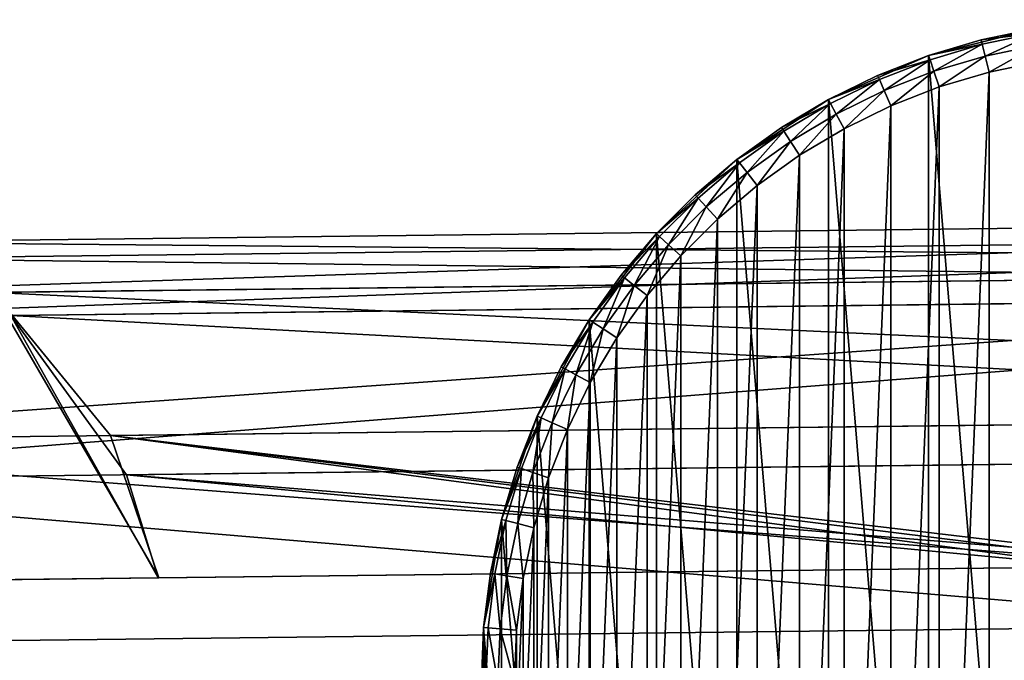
# Model space of a CAD drawing. Header units: millimetres. Extents: x -101 to 79, y -15 to 65.
# Tile 3 of 11: x -71 to -12, y 26 to 65. Entities that reach past the tile are written whole.
import ezdxf

# ---------------------------------------------------------------- set-up
doc = ezdxf.new("R2010")
doc.units = ezdxf.units.MM
doc.header["$LTSCALE"] = 25.4
doc.layers.get('0').update_dxf_attribs({"true_color": 0xff5454})

# ---------------------------------------------------------------- blocks, each defined once
blk = doc.blocks.new('EYE-SUPER-B-6490-6496-6503.STL')
at = {"color": 0}
mesh = blk.add_polyface(dxfattribs=at)
corners = [(-42.302, 14.788, 765.309), (-43.39, 27.91, 765.309), (-43.39, 21.304, 765.309), (-42.302, 34.426, 765.309), (-40.157, 8.539, 765.309), (-40.157, 40.675, 765.309), (-37.013, 2.729, 765.309), (-37.013, 46.485, 765.309), (-32.955, -2.484, 765.309), (-32.955, 51.698, 765.309), (-28.095, -6.959, 765.309), (-28.095, 56.173, 765.309), (-22.564, -10.572, 765.309), (-22.564, 59.786, 765.309), (-16.514, -13.226, 765.309), (-16.514, 62.44, 765.309), (-10.11, -14.847, 765.309), (-10.11, 64.061, 765.309), (-3.526, -15.393, 765.309), (-3.526, 64.607, 765.309), (3.058, -14.847, 765.309), (3.058, 64.061, 765.309), (9.462, -13.226, 765.309), (9.462, 62.44, 765.309), (15.512, -10.572, 765.309), (15.512, 59.786, 765.309), (21.042, -6.959, 765.309), (21.042, 56.173, 765.309), (25.903, -2.484, 765.309), (25.903, 51.698, 765.309), (29.961, 2.729, 765.309), (29.961, 46.485, 765.309), (33.105, 8.539, 765.309), (33.105, 40.675, 765.309), (35.25, 14.788, 765.309), (35.25, 34.426, 765.309), (36.337, 21.304, 765.309), (36.337, 27.91, 765.309)]
mesh.append_faces([[corners[k] for k in face] for face in [(0, 1, 2), (35, 36, 37)]], dxfattribs={"vtx0": -1, "color": 0})
mesh.append_faces([[corners[k] for k in face] for face in [(1, 0, 3), (3, 4, 5), (5, 6, 7), (7, 8, 9), (9, 10, 11), (11, 12, 13), (13, 14, 15), (15, 16, 17), (17, 18, 19), (19, 20, 21), (21, 22, 23), (23, 24, 25), (25, 26, 27), (27, 28, 29), (29, 30, 31), (31, 32, 33), (33, 34, 35)]], dxfattribs={"vtx0": -1, "vtx1": -1, "color": 0})
mesh.append_faces([[corners[k] for k in face] for face in [(3, 0, 4), (5, 4, 6), (7, 6, 8), (9, 8, 10), (11, 10, 12), (13, 12, 14), (15, 14, 16), (17, 16, 18), (19, 18, 20), (21, 20, 22), (23, 22, 24), (25, 24, 26), (27, 26, 28), (29, 28, 30), (31, 30, 32), (33, 32, 34), (35, 34, 36)]], dxfattribs={"vtx0": -1, "vtx2": -1, "color": 0})
mesh = blk.add_polyface(dxfattribs=at)
corners = [(-10.11, 64.061, 765.309), (-13.346, 63.383, 737.309), (-16.514, 62.44, 765.309)]
mesh.append_faces([[corners[k] for k in face] for face in [(0, 1, 2)]], dxfattribs={"color": 0})
mesh = blk.add_polyface(dxfattribs=at)
corners = [(-10.11, 64.061, 765.309), (-10.11, 64.061, 737.309), (-13.346, 63.383, 737.309)]
mesh.append_faces([[corners[k] for k in face] for face in [(0, 1, 2)]], dxfattribs={"color": 0})
mesh = blk.add_polyface(dxfattribs=at)
corners = [(-13.346, 63.383, 737.309), (-10.066, 63.797, 736.309), (-13.28, 63.123, 736.309), (-10.11, 64.061, 737.309)]
mesh.append_faces([[corners[k] for k in face] for face in [(0, 1, 2), (1, 0, 3)]], dxfattribs={"vtx0": -1, "color": 0})
mesh = blk.add_polyface(dxfattribs=at)
corners = [(-10.066, 63.797, 736.309), (-13.1, 62.414, 735.577), (-13.28, 63.123, 736.309), (-9.945, 63.075, 735.577)]
mesh.append_faces([[corners[k] for k in face] for face in [(0, 1, 2), (1, 0, 3)]], dxfattribs={"vtx0": -1, "color": 0})
mesh = blk.add_polyface(dxfattribs=at)
corners = [(-16.514, 62.44, 765.309), (-13.346, 63.383, 737.309), (-16.514, 62.44, 737.309)]
mesh.append_faces([[corners[k] for k in face] for face in [(0, 1, 2)]], dxfattribs={"color": 0})
mesh = blk.add_polyface(dxfattribs=at)
corners = [(-16.514, 62.44, 737.309), (-13.28, 63.123, 736.309), (-16.427, 62.186, 736.309), (-13.346, 63.383, 737.309)]
mesh.append_faces([[corners[k] for k in face] for face in [(0, 1, 2), (1, 0, 3)]], dxfattribs={"vtx0": -1, "color": 0})
mesh = blk.add_polyface(dxfattribs=at)
corners = [(-13.28, 63.123, 736.309), (-16.189, 61.494, 735.577), (-16.427, 62.186, 736.309), (-13.1, 62.414, 735.577)]
mesh.append_faces([[corners[k] for k in face] for face in [(0, 1, 2), (1, 0, 3)]], dxfattribs={"vtx0": -1, "color": 0})
mesh = blk.add_polyface(dxfattribs=at)
corners = [(-9.945, 63.075, 735.577), (-12.855, 61.444, 735.309), (-13.1, 62.414, 735.577), (-9.781, 62.089, 735.309)]
mesh.append_faces([[corners[k] for k in face] for face in [(0, 1, 2), (1, 0, 3)]], dxfattribs={"vtx0": -1, "color": 0})
mesh = blk.add_polyface(dxfattribs=at)
corners = [(-41.396, 27.745, 735.309), (-41.396, 21.469, 735.309), (-41.526, 24.607, 735.309), (-41.008, 30.862, 735.309), (-41.008, 18.352, 735.309), (-40.363, 33.935, 735.309), (-40.363, 15.279, 735.309), (-39.467, 36.946, 735.309), (-39.467, 12.268, 735.309), (-38.326, 39.871, 735.309), (-38.326, 9.343, 735.309), (-36.946, 42.693, 735.309), (-36.946, 6.521, 735.309), (-35.338, 45.391, 735.309), (-35.338, 3.823, 735.309), (-33.513, 47.947, 735.309), (-33.513, 1.267, 735.309), (-31.484, 50.344, 735.309), (-31.484, -1.13, 735.309), (-29.263, 52.564, 735.309), (-29.263, -3.351, 735.309), (-26.866, 54.594, 735.309), (-26.866, -5.38, 735.309), (-24.31, 56.419, 735.309), (-24.31, -7.205, 735.309), (-21.612, 58.027, 735.309), (-21.612, -8.813, 735.309), (-18.791, 59.406, 735.309), (-18.791, -10.192, 735.309), (-15.865, 60.548, 735.309), (-15.865, -11.334, 735.309), (-12.855, 61.444, 735.309), (-12.855, -12.23, 735.309), (-9.781, 62.089, 735.309), (-9.781, -12.875, 735.309), (-6.664, 62.477, 735.309), (-6.664, -13.263, 735.309), (-3.526, 62.607, 735.309), (-3.526, -13.393, 735.309), (-0.388, 62.477, 735.309), (-0.388, -13.263, 735.309), (2.728, 62.089, 735.309), (2.728, -12.875, 735.309), (5.802, 61.444, 735.309), (5.802, -12.23, 735.309), (8.812, 60.548, 735.309), (8.812, -11.334, 735.309), (11.738, 59.406, 735.309), (11.738, -10.192, 735.309), (14.56, 58.027, 735.309), (14.56, -8.813, 735.309), (17.258, 56.419, 735.309), (17.258, -7.205, 735.309), (19.814, 54.594, 735.309), (19.814, -5.38, 735.309), (22.211, 52.564, 735.309), (22.211, -3.351, 735.309), (24.431, 50.344, 735.309), (24.431, -1.13, 735.309), (26.461, 47.947, 735.309), (26.461, 1.267, 735.309), (28.286, 45.391, 735.309), (28.286, 3.823, 735.309), (29.894, 42.693, 735.309), (29.894, 6.521, 735.309), (31.273, 39.871, 735.309), (31.273, 9.343, 735.309), (32.415, 36.946, 735.309), (32.415, 12.268, 735.309), (33.311, 33.935, 735.309), (33.311, 15.279, 735.309), (33.956, 30.862, 735.309), (33.956, 18.352, 735.309), (34.344, 27.745, 735.309), (34.344, 21.469, 735.309), (34.474, 24.607, 735.309)]
mesh.append_faces([[corners[k] for k in face] for face in [(0, 1, 2), (74, 73, 75)]], dxfattribs={"vtx0": -1, "color": 0})
mesh.append_faces([[corners[k] for k in face] for face in [(1, 3, 4), (4, 5, 6), (6, 7, 8), (8, 9, 10), (10, 11, 12), (12, 13, 14), (14, 15, 16), (16, 17, 18), (18, 19, 20), (20, 21, 22), (22, 23, 24), (24, 25, 26), (26, 27, 28), (28, 29, 30), (30, 31, 32), (32, 33, 34), (34, 35, 36), (36, 37, 38), (38, 39, 40), (40, 41, 42), (42, 43, 44), (44, 45, 46), (46, 47, 48), (48, 49, 50), (50, 51, 52), (52, 53, 54), (54, 55, 56), (56, 57, 58), (58, 59, 60), (60, 61, 62), (62, 63, 64), (64, 65, 66), (66, 67, 68), (68, 69, 70), (70, 71, 72), (72, 73, 74)]], dxfattribs={"vtx0": -1, "vtx1": -1, "color": 0})
mesh.append_faces([[corners[k] for k in face] for face in [(1, 0, 3), (4, 3, 5), (6, 5, 7), (8, 7, 9), (10, 9, 11), (12, 11, 13), (14, 13, 15), (16, 15, 17), (18, 17, 19), (20, 19, 21), (22, 21, 23), (24, 23, 25), (26, 25, 27), (28, 27, 29), (30, 29, 31), (32, 31, 33), (34, 33, 35), (36, 35, 37), (38, 37, 39), (40, 39, 41), (42, 41, 43), (44, 43, 45), (46, 45, 47), (48, 47, 49), (50, 49, 51), (52, 51, 53), (54, 53, 55), (56, 55, 57), (58, 57, 59), (60, 59, 61), (62, 61, 63), (64, 63, 65), (66, 65, 67), (68, 67, 69), (70, 69, 71), (72, 71, 73)]], dxfattribs={"vtx0": -1, "vtx2": -1, "color": 0})
mesh = blk.add_polyface(dxfattribs=at)
corners = [(-16.514, 62.44, 765.309), (-19.594, 61.238, 737.309), (-22.564, 59.786, 765.309)]
mesh.append_faces([[corners[k] for k in face] for face in [(0, 1, 2)]], dxfattribs={"color": 0})
mesh = blk.add_polyface(dxfattribs=at)
corners = [(-16.514, 62.44, 765.309), (-16.514, 62.44, 737.309), (-19.594, 61.238, 737.309)]
mesh.append_faces([[corners[k] for k in face] for face in [(0, 1, 2)]], dxfattribs={"color": 0})
mesh = blk.add_polyface(dxfattribs=at)
corners = [(-19.594, 61.238, 737.309), (-16.427, 62.186, 736.309), (-19.486, 60.993, 736.309), (-16.514, 62.44, 737.309)]
mesh.append_faces([[corners[k] for k in face] for face in [(0, 1, 2), (1, 0, 3)]], dxfattribs={"vtx0": -1, "color": 0})
mesh = blk.add_polyface(dxfattribs=at)
corners = [(-16.427, 62.186, 736.309), (-19.192, 60.322, 735.577), (-19.486, 60.993, 736.309), (-16.189, 61.494, 735.577)]
mesh.append_faces([[corners[k] for k in face] for face in [(0, 1, 2), (1, 0, 3)]], dxfattribs={"vtx0": -1, "color": 0})
mesh = blk.add_polyface(dxfattribs=at)
corners = [(-13.1, 62.414, 735.577), (-15.865, 60.548, 735.309), (-16.189, 61.494, 735.577), (-12.855, 61.444, 735.309)]
mesh.append_faces([[corners[k] for k in face] for face in [(0, 1, 2), (1, 0, 3)]], dxfattribs={"vtx0": -1, "color": 0})
mesh = blk.add_polyface(dxfattribs=at)
corners = [(-16.189, 61.494, 735.577), (-18.791, 59.406, 735.309), (-19.192, 60.322, 735.577), (-15.865, 60.548, 735.309)]
mesh.append_faces([[corners[k] for k in face] for face in [(0, 1, 2), (1, 0, 3)]], dxfattribs={"vtx0": -1, "color": 0})
mesh = blk.add_polyface(dxfattribs=at)
corners = [(-22.564, 59.786, 765.309), (-19.594, 61.238, 737.309), (-22.564, 59.786, 737.309)]
mesh.append_faces([[corners[k] for k in face] for face in [(0, 1, 2)]], dxfattribs={"color": 0})
mesh = blk.add_polyface(dxfattribs=at)
corners = [(-22.564, 59.786, 737.309), (-19.486, 60.993, 736.309), (-22.436, 59.55, 736.309), (-19.594, 61.238, 737.309)]
mesh.append_faces([[corners[k] for k in face] for face in [(0, 1, 2), (1, 0, 3)]], dxfattribs={"vtx0": -1, "color": 0})
mesh = blk.add_polyface(dxfattribs=at)
corners = [(-19.486, 60.993, 736.309), (-22.088, 58.906, 735.577), (-22.436, 59.55, 736.309), (-19.192, 60.322, 735.577)]
mesh.append_faces([[corners[k] for k in face] for face in [(0, 1, 2), (1, 0, 3)]], dxfattribs={"vtx0": -1, "color": 0})
mesh = blk.add_polyface(dxfattribs=at)
corners = [(-19.192, 60.322, 735.577), (-21.612, 58.027, 735.309), (-22.088, 58.906, 735.577), (-18.791, 59.406, 735.309)]
mesh.append_faces([[corners[k] for k in face] for face in [(0, 1, 2), (1, 0, 3)]], dxfattribs={"vtx0": -1, "color": 0})
mesh = blk.add_polyface(dxfattribs=at)
corners = [(-22.564, 59.786, 765.309), (-25.404, 58.094, 737.309), (-28.095, 56.173, 765.309)]
mesh.append_faces([[corners[k] for k in face] for face in [(0, 1, 2)]], dxfattribs={"color": 0})
mesh = blk.add_polyface(dxfattribs=at)
corners = [(-22.564, 59.786, 765.309), (-22.564, 59.786, 737.309), (-25.404, 58.094, 737.309)]
mesh.append_faces([[corners[k] for k in face] for face in [(0, 1, 2)]], dxfattribs={"color": 0})
mesh = blk.add_polyface(dxfattribs=at)
corners = [(-25.404, 58.094, 737.309), (-22.436, 59.55, 736.309), (-25.257, 57.869, 736.309), (-22.564, 59.786, 737.309)]
mesh.append_faces([[corners[k] for k in face] for face in [(0, 1, 2), (1, 0, 3)]], dxfattribs={"vtx0": -1, "color": 0})
mesh = blk.add_polyface(dxfattribs=at)
corners = [(-22.436, 59.55, 736.309), (-24.857, 57.256, 735.577), (-25.257, 57.869, 736.309), (-22.088, 58.906, 735.577)]
mesh.append_faces([[corners[k] for k in face] for face in [(0, 1, 2), (1, 0, 3)]], dxfattribs={"vtx0": -1, "color": 0})
mesh = blk.add_polyface(dxfattribs=at)
corners = [(-22.088, 58.906, 735.577), (-24.31, 56.419, 735.309), (-24.857, 57.256, 735.577), (-21.612, 58.027, 735.309)]
mesh.append_faces([[corners[k] for k in face] for face in [(0, 1, 2), (1, 0, 3)]], dxfattribs={"vtx0": -1, "color": 0})
mesh = blk.add_polyface(dxfattribs=at)
corners = [(-28.095, 56.173, 765.309), (-25.404, 58.094, 737.309), (-28.095, 56.173, 737.309)]
mesh.append_faces([[corners[k] for k in face] for face in [(0, 1, 2)]], dxfattribs={"color": 0})
mesh = blk.add_polyface(dxfattribs=at)
corners = [(-28.095, 56.173, 737.309), (-25.257, 57.869, 736.309), (-27.93, 55.961, 736.309), (-25.404, 58.094, 737.309)]
mesh.append_faces([[corners[k] for k in face] for face in [(0, 1, 2), (1, 0, 3)]], dxfattribs={"vtx0": -1, "color": 0})
mesh = blk.add_polyface(dxfattribs=at)
corners = [(-25.257, 57.869, 736.309), (-27.48, 55.383, 735.577), (-27.93, 55.961, 736.309), (-24.857, 57.256, 735.577)]
mesh.append_faces([[corners[k] for k in face] for face in [(0, 1, 2), (1, 0, 3)]], dxfattribs={"vtx0": -1, "color": 0})
mesh = blk.add_polyface(dxfattribs=at)
corners = [(-24.857, 57.256, 735.577), (-26.866, 54.594, 735.309), (-27.48, 55.383, 735.577), (-24.31, 56.419, 735.309)]
mesh.append_faces([[corners[k] for k in face] for face in [(0, 1, 2), (1, 0, 3)]], dxfattribs={"vtx0": -1, "color": 0})
mesh = blk.add_polyface(dxfattribs=at)
corners = [(-28.095, 56.173, 765.309), (-30.617, 54.036, 737.309), (-32.955, 51.698, 765.309)]
mesh.append_faces([[corners[k] for k in face] for face in [(0, 1, 2)]], dxfattribs={"color": 0})
mesh = blk.add_polyface(dxfattribs=at)
corners = [(-28.095, 56.173, 765.309), (-28.095, 56.173, 737.309), (-30.617, 54.036, 737.309)]
mesh.append_faces([[corners[k] for k in face] for face in [(0, 1, 2)]], dxfattribs={"color": 0})
mesh = blk.add_polyface(dxfattribs=at)
corners = [(-30.617, 54.036, 737.309), (-27.93, 55.961, 736.309), (-30.436, 53.839, 736.309), (-28.095, 56.173, 737.309)]
mesh.append_faces([[corners[k] for k in face] for face in [(0, 1, 2), (1, 0, 3)]], dxfattribs={"vtx0": -1, "color": 0})
mesh = blk.add_polyface(dxfattribs=at)
corners = [(-27.93, 55.961, 736.309), (-29.94, 53.3, 735.577), (-30.436, 53.839, 736.309), (-27.48, 55.383, 735.577)]
mesh.append_faces([[corners[k] for k in face] for face in [(0, 1, 2), (1, 0, 3)]], dxfattribs={"vtx0": -1, "color": 0})
mesh = blk.add_polyface(dxfattribs=at)
corners = [(-27.48, 55.383, 735.577), (-29.263, 52.564, 735.309), (-29.94, 53.3, 735.577), (-26.866, 54.594, 735.309)]
mesh.append_faces([[corners[k] for k in face] for face in [(0, 1, 2), (1, 0, 3)]], dxfattribs={"vtx0": -1, "color": 0})
mesh = blk.add_polyface(dxfattribs=at)
corners = [(-32.955, 51.698, 765.309), (-30.617, 54.036, 737.309), (-32.955, 51.698, 737.309)]
mesh.append_faces([[corners[k] for k in face] for face in [(0, 1, 2)]], dxfattribs={"color": 0})
mesh = blk.add_polyface(dxfattribs=at)
corners = [(-32.955, 51.698, 737.309), (-30.436, 53.839, 736.309), (-32.758, 51.517, 736.309), (-30.617, 54.036, 737.309)]
mesh.append_faces([[corners[k] for k in face] for face in [(0, 1, 2), (1, 0, 3)]], dxfattribs={"vtx0": -1, "color": 0})
mesh = blk.add_polyface(dxfattribs=at)
corners = [(-30.436, 53.839, 736.309), (-32.219, 51.021, 735.577), (-32.758, 51.517, 736.309), (-29.94, 53.3, 735.577)]
mesh.append_faces([[corners[k] for k in face] for face in [(0, 1, 2), (1, 0, 3)]], dxfattribs={"vtx0": -1, "color": 0})
mesh = blk.add_polyface(dxfattribs=at)
corners = [(-29.94, 53.3, 735.577), (-31.484, 50.344, 735.309), (-32.219, 51.021, 735.577), (-29.263, 52.564, 735.309)]
mesh.append_faces([[corners[k] for k in face] for face in [(0, 1, 2), (1, 0, 3)]], dxfattribs={"vtx0": -1, "color": 0})
mesh = blk.add_polyface(dxfattribs=at)
corners = [(-91.117, 47.926, 150.865), (59.016, 52.846, 18.165), (49.998, 49.59, 9.147), (-82.099, 51.183, 159.882)]
mesh.append_faces([[corners[k] for k in face] for face in [(0, 1, 2), (1, 0, 3)]], dxfattribs={"vtx0": -1, "color": 0})
mesh = blk.add_polyface(dxfattribs=at)
corners = [(-82.099, 51.183, 159.882), (68.108, 49.803, 27.183), (59.016, 52.846, 18.165), (-73.007, 48.14, 168.9)]
mesh.append_faces([[corners[k] for k in face] for face in [(0, 1, 2), (1, 0, 3)]], dxfattribs={"vtx0": -1, "color": 0})
mesh = blk.add_polyface(dxfattribs=at)
corners = [(59.028, 51.846, 18.165), (-90.728, 46.53, 149.824), (49.682, 48.185, 8.815), (-81.381, 50.191, 159.174)]
mesh.append_faces([[corners[k] for k in face] for face in [(0, 1, 2), (1, 0, 3)]], dxfattribs={"vtx0": -1, "color": 0})
mesh = blk.add_polyface(dxfattribs=at)
corners = [(68.458, 48.407, 27.514), (-81.381, 50.191, 159.174), (59.028, 51.846, 18.165), (-71.951, 46.752, 168.523)]
mesh.append_faces([[corners[k] for k in face] for face in [(0, 1, 2), (1, 0, 3)]], dxfattribs={"vtx0": -1, "color": 0})
mesh = blk.add_polyface(dxfattribs=at)
corners = [(-99.878, 13.719, 141.739), (-97.994, 39.116, 143.913), (-101.156, 26.771, 140.619), (-94.453, 2.95, 147.015), (-91.117, 47.926, 150.865), (-86.123, -3.069, 155.238), (-82.099, 51.183, 159.882), (-81.775, 23.685, 159.882), (-76.797, -2.96, 164.526), (-81.069, 20.193, 160.544), (-79.223, 17.652, 162.352), (-76.732, 16.744, 164.822), (-68.611, 3.254, 172.75), (-62.849, 16.907, 178.648), (-63.441, 14.148, 178.026), (-81.151, 27.192, 160.544), (-73.007, 48.14, 168.9), (-79.366, 29.776, 162.352), (-76.897, 30.743, 164.822), (-63.014, 30.906, 178.648), (-65.923, 39.494, 175.852)]
mesh.append_faces([[corners[k] for k in face] for face in [(0, 1, 2), (13, 12, 14), (16, 19, 20)]], dxfattribs={"vtx0": -1, "color": 0})
mesh.append_faces([[corners[k] for k in face] for face in [(1, 3, 4), (4, 5, 6), (7, 8, 9), (9, 8, 10), (10, 8, 11), (11, 12, 13), (6, 15, 16), (15, 6, 7)]], dxfattribs={"vtx0": -1, "vtx1": -1, "color": 0})
mesh.append_faces([[corners[k] for k in face] for face in [(6, 5, 7)]], dxfattribs={"vtx0": -1, "vtx1": -1, "vtx2": -1, "color": 0})
mesh.append_faces([[corners[k] for k in face] for face in [(1, 0, 3), (4, 3, 5), (7, 5, 8), (11, 8, 12), (16, 15, 17), (16, 17, 18), (16, 18, 19)]], dxfattribs={"vtx0": -1, "vtx2": -1, "color": 0})
mesh = blk.add_polyface(dxfattribs=at)
corners = [(-32.955, 51.698, 765.309), (-35.092, 49.175, 737.309), (-37.013, 46.485, 765.309)]
mesh.append_faces([[corners[k] for k in face] for face in [(0, 1, 2)]], dxfattribs={"color": 0})
mesh = blk.add_polyface(dxfattribs=at)
corners = [(-32.955, 51.698, 737.309), (-35.092, 49.175, 737.309), (-32.955, 51.698, 765.309)]
mesh.append_faces([[corners[k] for k in face] for face in [(0, 1, 2)]], dxfattribs={"color": 0})
mesh = blk.add_polyface(dxfattribs=at)
corners = [(-35.092, 49.175, 737.309), (-32.758, 51.517, 736.309), (-34.88, 49.011, 736.309), (-32.955, 51.698, 737.309)]
mesh.append_faces([[corners[k] for k in face] for face in [(0, 1, 2), (1, 0, 3)]], dxfattribs={"vtx0": -1, "color": 0})
mesh = blk.add_polyface(dxfattribs=at)
corners = [(-32.758, 51.517, 736.309), (-34.303, 48.561, 735.577), (-34.88, 49.011, 736.309), (-32.219, 51.021, 735.577)]
mesh.append_faces([[corners[k] for k in face] for face in [(0, 1, 2), (1, 0, 3)]], dxfattribs={"vtx0": -1, "color": 0})
mesh = blk.add_polyface(dxfattribs=at)
corners = [(-32.219, 51.021, 735.577), (-33.513, 47.947, 735.309), (-34.303, 48.561, 735.577), (-31.484, 50.344, 735.309)]
mesh.append_faces([[corners[k] for k in face] for face in [(0, 1, 2), (1, 0, 3)]], dxfattribs={"vtx0": -1, "color": 0})
mesh = blk.add_polyface(dxfattribs=at)
corners = [(-81.381, 50.191, 159.174), (-80.446, 27.2, 159.835), (-81.069, 23.693, 159.174), (-71.951, 46.752, 168.523), (-78.661, 29.784, 161.643), (-76.192, 30.751, 164.113), (-63.042, 30.906, 177.209), (-64.964, 37.134, 175.368), (-97.486, 36.75, 142.98), (-97.174, 10.252, 142.98), (-99.845, 23.472, 140.475), (-90.728, 46.53, 149.824), (-90.187, 0.634, 149.824), (-80.757, -2.805, 159.174), (-80.363, 20.201, 159.835), (-71.41, 0.855, 168.523), (-78.518, 17.66, 161.643), (-76.027, 16.752, 164.113), (-62.877, 16.907, 177.209), (-64.652, 10.635, 175.368)]
mesh.append_faces([[corners[k] for k in face] for face in [(6, 3, 7), (8, 9, 10), (15, 18, 19)]], dxfattribs={"vtx0": -1, "color": 0})
mesh.append_faces([[corners[k] for k in face] for face in [(1, 3, 4), (4, 3, 5), (5, 3, 6), (9, 11, 12), (12, 2, 13), (13, 14, 15)]], dxfattribs={"vtx0": -1, "vtx1": -1, "color": 0})
mesh.append_faces([[corners[k] for k in face] for face in [(12, 0, 2)]], dxfattribs={"vtx0": -1, "vtx1": -1, "vtx2": -1, "color": 0})
mesh.append_faces([[corners[k] for k in face] for face in [(0, 1, 2), (1, 0, 3), (9, 8, 11), (12, 11, 0), (13, 2, 14), (15, 14, 16), (15, 16, 17), (15, 17, 18)]], dxfattribs={"vtx0": -1, "vtx2": -1, "color": 0})
mesh = blk.add_polyface(dxfattribs=at)
corners = [(-97.994, 39.116, 143.913), (49.998, 49.59, 9.147), (43.12, 40.78, 2.195), (-91.117, 47.926, 150.865)]
mesh.append_faces([[corners[k] for k in face] for face in [(0, 1, 2), (1, 0, 3)]], dxfattribs={"vtx0": -1, "color": 0})
mesh = blk.add_polyface(dxfattribs=at)
corners = [(-73.007, 48.14, 168.9), (75.192, 41.158, 34.134), (68.108, 49.803, 27.183), (-65.923, 39.494, 175.852)]
mesh.append_faces([[corners[k] for k in face] for face in [(0, 1, 2), (1, 0, 3)]], dxfattribs={"vtx0": -1, "color": 0})
mesh = blk.add_polyface(dxfattribs=at)
corners = [(-35.092, 49.175, 737.309), (-37.013, 46.485, 737.309), (-37.013, 46.485, 765.309)]
mesh.append_faces([[corners[k] for k in face] for face in [(0, 1, 2)]], dxfattribs={"color": 0})
mesh = blk.add_polyface(dxfattribs=at)
corners = [(-37.013, 46.485, 737.309), (-34.88, 49.011, 736.309), (-36.788, 46.338, 736.309), (-35.092, 49.175, 737.309)]
mesh.append_faces([[corners[k] for k in face] for face in [(0, 1, 2), (1, 0, 3)]], dxfattribs={"vtx0": -1, "color": 0})
mesh = blk.add_polyface(dxfattribs=at)
corners = [(-34.88, 49.011, 736.309), (-36.176, 45.938, 735.577), (-36.788, 46.338, 736.309), (-34.303, 48.561, 735.577)]
mesh.append_faces([[corners[k] for k in face] for face in [(0, 1, 2), (1, 0, 3)]], dxfattribs={"vtx0": -1, "color": 0})
mesh = blk.add_polyface(dxfattribs=at)
corners = [(49.682, 48.185, 8.815), (-97.486, 36.75, 142.98), (42.923, 38.405, 1.971), (-90.728, 46.53, 149.824)]
mesh.append_faces([[corners[k] for k in face] for face in [(0, 1, 2), (1, 0, 3)]], dxfattribs={"vtx0": -1, "color": 0})
mesh = blk.add_polyface(dxfattribs=at)
corners = [(75.445, 38.789, 34.359), (-71.951, 46.752, 168.523), (68.458, 48.407, 27.514), (-64.964, 37.134, 175.368)]
mesh.append_faces([[corners[k] for k in face] for face in [(0, 1, 2), (1, 0, 3)]], dxfattribs={"vtx0": -1, "color": 0})
mesh = blk.add_polyface(dxfattribs=at)
corners = [(-34.303, 48.561, 735.577), (-35.338, 45.391, 735.309), (-36.176, 45.938, 735.577), (-33.513, 47.947, 735.309)]
mesh.append_faces([[corners[k] for k in face] for face in [(0, 1, 2), (1, 0, 3)]], dxfattribs={"vtx0": -1, "color": 0})
mesh = blk.add_polyface(dxfattribs=at)
corners = [(-37.013, 46.485, 765.309), (-38.705, 43.645, 737.309), (-40.157, 40.675, 765.309)]
mesh.append_faces([[corners[k] for k in face] for face in [(0, 1, 2)]], dxfattribs={"color": 0})
mesh = blk.add_polyface(dxfattribs=at)
corners = [(-37.013, 46.485, 737.309), (-38.705, 43.645, 737.309), (-37.013, 46.485, 765.309)]
mesh.append_faces([[corners[k] for k in face] for face in [(0, 1, 2)]], dxfattribs={"color": 0})
mesh = blk.add_polyface(dxfattribs=at)
corners = [(-38.705, 43.645, 737.309), (-36.788, 46.338, 736.309), (-38.469, 43.517, 736.309), (-37.013, 46.485, 737.309)]
mesh.append_faces([[corners[k] for k in face] for face in [(0, 1, 2), (1, 0, 3)]], dxfattribs={"vtx0": -1, "color": 0})
mesh = blk.add_polyface(dxfattribs=at)
corners = [(-36.788, 46.338, 736.309), (-37.826, 43.169, 735.577), (-38.469, 43.517, 736.309), (-36.176, 45.938, 735.577)]
mesh.append_faces([[corners[k] for k in face] for face in [(0, 1, 2), (1, 0, 3)]], dxfattribs={"vtx0": -1, "color": 0})
mesh = blk.add_polyface(dxfattribs=at)
corners = [(-36.176, 45.938, 735.577), (-36.946, 42.693, 735.309), (-37.826, 43.169, 735.577), (-35.338, 45.391, 735.309)]
mesh.append_faces([[corners[k] for k in face] for face in [(0, 1, 2), (1, 0, 3)]], dxfattribs={"vtx0": -1, "color": 0})
mesh = blk.add_polyface(dxfattribs=at)
corners = [(-38.705, 43.645, 737.309), (-40.157, 40.675, 737.309), (-40.157, 40.675, 765.309)]
mesh.append_faces([[corners[k] for k in face] for face in [(0, 1, 2)]], dxfattribs={"color": 0})
mesh = blk.add_polyface(dxfattribs=at)
corners = [(-40.157, 40.675, 737.309), (-38.469, 43.517, 736.309), (-39.912, 40.567, 736.309), (-38.705, 43.645, 737.309)]
mesh.append_faces([[corners[k] for k in face] for face in [(0, 1, 2), (1, 0, 3)]], dxfattribs={"vtx0": -1, "color": 0})
mesh = blk.add_polyface(dxfattribs=at)
corners = [(-38.469, 43.517, 736.309), (-39.241, 40.273, 735.577), (-39.912, 40.567, 736.309), (-37.826, 43.169, 735.577)]
mesh.append_faces([[corners[k] for k in face] for face in [(0, 1, 2), (1, 0, 3)]], dxfattribs={"vtx0": -1, "color": 0})
mesh = blk.add_polyface(dxfattribs=at)
corners = [(-37.826, 43.169, 735.577), (-38.326, 39.871, 735.309), (-39.241, 40.273, 735.577), (-36.946, 42.693, 735.309)]
mesh.append_faces([[corners[k] for k in face] for face in [(0, 1, 2), (1, 0, 3)]], dxfattribs={"vtx0": -1, "color": 0})
mesh = blk.add_polyface(dxfattribs=at)
corners = [(75.192, 41.158, 34.134), (-65.923, 39.494, 175.852), (-3.615, 32.106, 118.795)]
mesh.append_faces([[corners[k] for k in face] for face in [(0, 1, 2)]], dxfattribs={"color": 0})
mesh = blk.add_polyface(dxfattribs=at)
corners = [(-97.994, 39.116, 143.913), (39.958, 28.435, -1.098), (-101.156, 26.771, 140.619), (43.12, 40.78, 2.195)]
mesh.append_faces([[corners[k] for k in face] for face in [(0, 1, 2), (1, 0, 3)]], dxfattribs={"vtx0": -1, "color": 0})
mesh = blk.add_polyface(dxfattribs=at)
corners = [(-40.157, 40.675, 765.309), (-41.359, 37.595, 737.309), (-42.302, 34.426, 765.309)]
mesh.append_faces([[corners[k] for k in face] for face in [(0, 1, 2)]], dxfattribs={"color": 0})
mesh = blk.add_polyface(dxfattribs=at)
corners = [(-40.157, 40.675, 737.309), (-41.359, 37.595, 737.309), (-40.157, 40.675, 765.309)]
mesh.append_faces([[corners[k] for k in face] for face in [(0, 1, 2)]], dxfattribs={"color": 0})
mesh = blk.add_polyface(dxfattribs=at)
corners = [(-41.359, 37.595, 737.309), (-39.912, 40.567, 736.309), (-41.105, 37.508, 736.309), (-40.157, 40.675, 737.309)]
mesh.append_faces([[corners[k] for k in face] for face in [(0, 1, 2), (1, 0, 3)]], dxfattribs={"vtx0": -1, "color": 0})
mesh = blk.add_polyface(dxfattribs=at)
corners = [(-39.912, 40.567, 736.309), (-40.413, 37.27, 735.577), (-41.105, 37.508, 736.309), (-39.241, 40.273, 735.577)]
mesh.append_faces([[corners[k] for k in face] for face in [(0, 1, 2), (1, 0, 3)]], dxfattribs={"vtx0": -1, "color": 0})
mesh = blk.add_polyface(dxfattribs=at)
corners = [(-39.241, 40.273, 735.577), (-39.467, 36.946, 735.309), (-40.413, 37.27, 735.577), (-38.326, 39.871, 735.309)]
mesh.append_faces([[corners[k] for k in face] for face in [(0, 1, 2), (1, 0, 3)]], dxfattribs={"vtx0": -1, "color": 0})
mesh = blk.add_polyface(dxfattribs=at)
corners = [(-6.301, 31.575, 121.692), (-65.923, 39.494, 175.852), (-63.014, 30.906, 178.648)]
mesh.append_faces([[corners[k] for k in face] for face in [(0, 1, 2)]], dxfattribs={"color": 0})
mesh = blk.add_polyface(dxfattribs=at)
corners = [(-4.991, 31.962, 120.23), (-65.923, 39.494, 175.852), (-6.301, 31.575, 121.692)]
mesh.append_faces([[corners[k] for k in face] for face in [(0, 1, 2)]], dxfattribs={"color": 0})
mesh = blk.add_polyface(dxfattribs=at)
corners = [(-3.615, 32.106, 118.795), (-65.923, 39.494, 175.852), (-4.991, 31.962, 120.23)]
mesh.append_faces([[corners[k] for k in face] for face in [(0, 1, 2)]], dxfattribs={"color": 0})
mesh = blk.add_polyface(dxfattribs=at)
corners = [(75.445, 38.789, 34.359), (-3.615, 32.106, 117.32), (-64.964, 37.134, 175.368)]
mesh.append_faces([[corners[k] for k in face] for face in [(0, 1, 2)]], dxfattribs={"color": 0})
mesh = blk.add_polyface(dxfattribs=at)
corners = [(40.564, 25.127, -0.534), (-97.486, 36.75, 142.98), (-99.845, 23.472, 140.475), (42.923, 38.405, 1.971)]
mesh.append_faces([[corners[k] for k in face] for face in [(0, 1, 2), (1, 0, 3)]], dxfattribs={"vtx0": -1, "color": 0})
mesh = blk.add_polyface(dxfattribs=at)
corners = [(-41.359, 37.595, 737.309), (-42.302, 34.426, 737.309), (-42.302, 34.426, 765.309)]
mesh.append_faces([[corners[k] for k in face] for face in [(0, 1, 2)]], dxfattribs={"color": 0})
mesh = blk.add_polyface(dxfattribs=at)
corners = [(-42.302, 34.426, 737.309), (-41.105, 37.508, 736.309), (-42.042, 34.361, 736.309), (-41.359, 37.595, 737.309)]
mesh.append_faces([[corners[k] for k in face] for face in [(0, 1, 2), (1, 0, 3)]], dxfattribs={"vtx0": -1, "color": 0})
mesh = blk.add_polyface(dxfattribs=at)
corners = [(-41.105, 37.508, 736.309), (-41.333, 34.181, 735.577), (-42.042, 34.361, 736.309), (-40.413, 37.27, 735.577)]
mesh.append_faces([[corners[k] for k in face] for face in [(0, 1, 2), (1, 0, 3)]], dxfattribs={"vtx0": -1, "color": 0})
mesh = blk.add_polyface(dxfattribs=at)
corners = [(-6.301, 31.575, 120.225), (-63.042, 30.906, 177.209), (-64.964, 37.134, 175.368)]
mesh.append_faces([[corners[k] for k in face] for face in [(0, 1, 2)]], dxfattribs={"color": 0})
mesh = blk.add_polyface(dxfattribs=at)
corners = [(-3.615, 32.106, 117.32), (-6.301, 31.575, 120.225), (-64.964, 37.134, 175.368)]
mesh.append_faces([[corners[k] for k in face] for face in [(0, 1, 2)]], dxfattribs={"color": 0})
mesh = blk.add_polyface(dxfattribs=at)
corners = [(-40.413, 37.27, 735.577), (-40.363, 33.935, 735.309), (-41.333, 34.181, 735.577), (-39.467, 36.946, 735.309)]
mesh.append_faces([[corners[k] for k in face] for face in [(0, 1, 2), (1, 0, 3)]], dxfattribs={"vtx0": -1, "color": 0})
mesh = blk.add_polyface(dxfattribs=at)
corners = [(-42.302, 34.426, 765.309), (-42.981, 31.191, 737.309), (-43.39, 27.91, 765.309)]
mesh.append_faces([[corners[k] for k in face] for face in [(0, 1, 2)]], dxfattribs={"color": 0})
mesh = blk.add_polyface(dxfattribs=at)
corners = [(-42.302, 34.426, 737.309), (-42.981, 31.191, 737.309), (-42.302, 34.426, 765.309)]
mesh.append_faces([[corners[k] for k in face] for face in [(0, 1, 2)]], dxfattribs={"color": 0})
mesh = blk.add_polyface(dxfattribs=at)
corners = [(-42.981, 31.191, 737.309), (-42.042, 34.361, 736.309), (-42.716, 31.147, 736.309), (-42.302, 34.426, 737.309)]
mesh.append_faces([[corners[k] for k in face] for face in [(0, 1, 2), (1, 0, 3)]], dxfattribs={"vtx0": -1, "color": 0})
mesh = blk.add_polyface(dxfattribs=at)
corners = [(-42.042, 34.361, 736.309), (-41.994, 31.026, 735.577), (-42.716, 31.147, 736.309), (-41.333, 34.181, 735.577)]
mesh.append_faces([[corners[k] for k in face] for face in [(0, 1, 2), (1, 0, 3)]], dxfattribs={"vtx0": -1, "color": 0})
mesh = blk.add_polyface(dxfattribs=at)
corners = [(-41.333, 34.181, 735.577), (-41.008, 30.862, 735.309), (-41.994, 31.026, 735.577), (-40.363, 33.935, 735.309)]
mesh.append_faces([[corners[k] for k in face] for face in [(0, 1, 2), (1, 0, 3)]], dxfattribs={"vtx0": -1, "color": 0})
mesh = blk.add_polyface(dxfattribs=at)
corners = [(-6.301, 31.575, 121.692), (-63.042, 30.906, 177.209), (-6.301, 31.575, 120.225), (-63.014, 30.906, 178.648), (-76.897, 30.743, 164.822), (-76.192, 30.751, 164.113)]
mesh.append_faces([[corners[k] for k in face] for face in [(0, 1, 2), (1, 4, 5)]], dxfattribs={"vtx0": -1, "color": 0})
mesh.append_faces([[corners[k] for k in face] for face in [(4, 1, 3)]], dxfattribs={"vtx0": -1, "vtx1": -1, "color": 0})
mesh.append_faces([[corners[k] for k in face] for face in [(1, 0, 3)]], dxfattribs={"vtx0": -1, "vtx2": -1, "color": 0})
mesh = blk.add_polyface(dxfattribs=at)
corners = [(-42.981, 31.191, 737.309), (-43.39, 27.91, 737.309), (-43.39, 27.91, 765.309)]
mesh.append_faces([[corners[k] for k in face] for face in [(0, 1, 2)]], dxfattribs={"color": 0})
mesh = blk.add_polyface(dxfattribs=at)
corners = [(-43.39, 27.91, 737.309), (-42.716, 31.147, 736.309), (-43.122, 27.888, 736.309), (-42.981, 31.191, 737.309)]
mesh.append_faces([[corners[k] for k in face] for face in [(0, 1, 2), (1, 0, 3)]], dxfattribs={"vtx0": -1, "color": 0})
mesh = blk.add_polyface(dxfattribs=at)
corners = [(-42.716, 31.147, 736.309), (-42.393, 27.828, 735.577), (-43.122, 27.888, 736.309), (-41.994, 31.026, 735.577)]
mesh.append_faces([[corners[k] for k in face] for face in [(0, 1, 2), (1, 0, 3)]], dxfattribs={"vtx0": -1, "color": 0})
mesh = blk.add_polyface(dxfattribs=at)
corners = [(-41.994, 31.026, 735.577), (-41.396, 27.745, 735.309), (-42.393, 27.828, 735.577), (-41.008, 30.862, 735.309)]
mesh.append_faces([[corners[k] for k in face] for face in [(0, 1, 2), (1, 0, 3)]], dxfattribs={"vtx0": -1, "color": 0})
mesh = blk.add_polyface(dxfattribs=at)
corners = [(-101.156, 26.771, 140.619), (41.236, 15.382, 0.021), (-99.878, 13.719, 141.739), (39.958, 28.435, -1.098)]
mesh.append_faces([[corners[k] for k in face] for face in [(0, 1, 2), (1, 0, 3)]], dxfattribs={"vtx0": -1, "color": 0})
mesh = blk.add_polyface(dxfattribs=at)
corners = [(-43.39, 27.91, 737.309), (-43.526, 24.607, 737.309), (-43.39, 27.91, 765.309)]
mesh.append_faces([[corners[k] for k in face] for face in [(0, 1, 2)]], dxfattribs={"color": 0})
mesh = blk.add_polyface(dxfattribs=at)
corners = [(-43.39, 27.91, 765.309), (-43.526, 24.607, 737.309), (-43.39, 21.304, 765.309)]
mesh.append_faces([[corners[k] for k in face] for face in [(0, 1, 2)]], dxfattribs={"color": 0})
mesh = blk.add_polyface(dxfattribs=at)
corners = [(-43.39, 27.91, 737.309), (-43.258, 24.607, 736.309), (-43.526, 24.607, 737.309), (-43.122, 27.888, 736.309)]
mesh.append_faces([[corners[k] for k in face] for face in [(0, 1, 2), (1, 0, 3)]], dxfattribs={"vtx0": -1, "color": 0})
mesh = blk.add_polyface(dxfattribs=at)
corners = [(-43.122, 27.888, 736.309), (-42.526, 24.607, 735.577), (-43.258, 24.607, 736.309), (-42.393, 27.828, 735.577)]
mesh.append_faces([[corners[k] for k in face] for face in [(0, 1, 2), (1, 0, 3)]], dxfattribs={"vtx0": -1, "color": 0})
mesh = blk.add_polyface(dxfattribs=at)
corners = [(-42.393, 27.828, 735.577), (-41.526, 24.607, 735.309), (-42.526, 24.607, 735.577), (-41.396, 27.745, 735.309)]
mesh.append_faces([[corners[k] for k in face] for face in [(0, 1, 2), (1, 0, 3)]], dxfattribs={"vtx0": -1, "color": 0})

msp = doc.modelspace()

# ---------------------------------------------------------------- block references
at = {"color": 250, "true_color": 0x262626}
msp.add_blockref('EYE-SUPER-B-6490-6496-6503.STL', (0, 0), dxfattribs=at)

doc.saveas('drawing.dxf')
